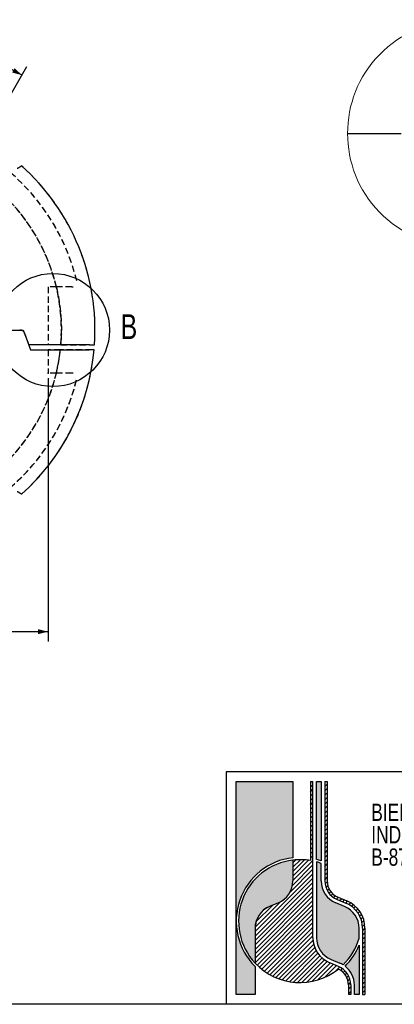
# Model space of a CAD drawing. Header units: millimetres. Extents: x 8 to 586, y 8 to 412.
# Tile 2 of 7: x 141 to 217, y 8 to 207. Entities that reach past the tile are written whole.
import ezdxf

# ---------------------------------------------------------------- set-up
doc = ezdxf.new("R2010")
doc.units = ezdxf.units.MM
doc.header["$PDSIZE"] = -1
doc.linetypes.add('HIDDEN', pattern=[1.905, 1.27, -0.635])
for name, color, linetype in [('DETAIL', 3, 'Continuous'), ('DIMENSIONS', 2, 'Continuous'), ('HATCH', 3, 'Continuous'), ('HIDDEN', 3, 'HIDDEN'), ('TEXT', 2, 'Continuous')]:
    doc.layers.add(name, color=color, linetype=linetype)
doc.layers.add('OUTLINE', color=7, linetype='Continuous', lineweight=25)
doc.styles.add('SLDTEXTSTYLE1', font='TXT', dxfattribs={"width": 0.75})
doc.dimstyles.new('SLDDIMSTYLE1', dxfattribs={"dimtxt": 3.5, "dimasz": 2, "dimexe": 0, "dimexo": 0.0625, "dimgap": 0.875, "dimtad": 1, "dimrnd": 1e-09, "dimzin": 12, "dimdsep": 46, "dimtxsty": 'SLDTEXTSTYLE1', "dimsah": 1, "dimcen": 0.09, "dimadec": 0, "dimazin": 3, "dimtfac": 1, "dimtofl": 0, "dimtmove": 0, "dimatfit": 3, "dimfxl": 0, "dimfrac": 2, "dimtolj": 1, "dimtzin": 12, "dimarcsym": 0})
doc.dimstyles.new('SLDDIMSTYLE6', dxfattribs={"dimtxt": 3.5, "dimasz": 2, "dimexe": 0, "dimexo": 0.0625, "dimgap": 0.875, "dimtad": 1, "dimdec": 4, "dimzin": 12, "dimdsep": 46, "dimtxsty": 'SLDTEXTSTYLE1', "dimsah": 1, "dimcen": 0.09, "dimazin": 3, "dimtfac": 1, "dimtofl": 0, "dimtmove": 0, "dimatfit": 3, "dimfxl": 0, "dimfrac": 2, "dimtolj": 1, "dimtzin": 12, "dimarcsym": 0})

# ---------------------------------------------------------------- blocks, each defined once
blk = doc.blocks.new('SW_NOTE_0_5')
at = {"layer": 'TEXT', "color": 0, "char_height": 3.5, "attachment_point": 1, "style": 'SLDTEXTSTYLE1'}
for s, insert in [('BIEBOUW BVBA', (0, 4.497652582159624)), ('INDUSTRIESTRAAT 17', (0, -0.02804194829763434)), ('B-8755 Ruiselede', (0, -4.553736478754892))]:
    blk.add_mtext(s, dxfattribs=dict(at, insert=insert))
blk = doc.blocks.new('_D_37')
at = {"layer": 'DIMENSIONS'}
for p, q in [((111.9477544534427, 189.7864499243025), (111.9477544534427, 205.7664666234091)), ((136.2977544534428, 186.4618870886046), (142.6877628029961, 197.5297062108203))]:
    blk.add_line(p, q, dxfattribs=at)
blk.add_arc((111.9477544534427, 144.2864499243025), 59.48001669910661, 59.99999999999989, 90, dxfattribs=at)
for points in [[(111.9477544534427, 203.7664666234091), (113.9390693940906, 203.2329267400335), (113.9558746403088, 204.232785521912)], [(141.6877628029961, 195.7976554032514), (140.1818391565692, 197.2055595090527), (139.6964635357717, 196.3312537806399)]]:
    blk.add_solid(points, dxfattribs=at)
at = {"layer": 'DIMENSIONS', "insert": (125.1105166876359, 207.0086366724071), "char_height": 3.5, "attachment_point": 1, "rotation": 344.99999999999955, "style": 'SLDTEXTSTYLE1'}
blk.add_mtext('30°', dxfattribs=at)
blk = doc.blocks.new('_D_39')
at = {"layer": 'DIMENSIONS'}
for p, q in [((146.9477544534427, 134.5864499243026), (146.9477544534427, 81.3131140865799)), ((111.9477544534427, 98.78644992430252), (111.9477544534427, 81.31311408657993)), ((146.9477544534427, 83.3131140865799), (111.9477544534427, 83.31311408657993))]:
    blk.add_line(p, q, dxfattribs=at)
for points in [[(111.9477544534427, 83.31311408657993), (113.9477544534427, 82.81311408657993), (113.9477544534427, 83.81311408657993)], [(146.9477544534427, 83.3131140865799), (144.9477544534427, 83.8131140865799), (144.9477544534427, 82.8131140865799)]]:
    blk.add_solid(points, dxfattribs=at)
at = {"layer": 'DIMENSIONS', "insert": (126.8616432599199, 87.82485100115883), "char_height": 3.5, "attachment_point": 1, "style": 'SLDTEXTSTYLE1'}
blk.add_mtext('35', dxfattribs=at)

msp = doc.modelspace()

# ---------------------------------------------------------------- hatches: boundary and pattern name
at = {"layer": 'HATCH'}
h = msp.add_hatch(color=256, dxfattribs=at)
edge = h.paths.add_edge_path(flags=0)
edge.add_arc((197.9000000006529, 24.81111111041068), 12.89999999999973, 96.37937020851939, 180, ccw=False)
edge.add_line((196.4666666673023, 37.63123418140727), (196.4666666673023, 52.99999999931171))
edge.add_line((196.4666666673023, 52.99999999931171), (185.0000000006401, 52.99999999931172))
edge.add_line((185.0000000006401, 52.99999999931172), (185.0000000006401, 24.81111111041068))
h = msp.add_hatch(dxfattribs=at)
h.set_pattern_fill('LINE', color=256, scale=0.2, angle=45.0000000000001, style=0)
h.set_pattern_definition([(45.0000000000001, (0, 0), (-0.4490128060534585, 0.4490128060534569), [])])
edge = h.paths.add_edge_path(flags=0)
edge.add_arc((193.600000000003, 23.37777777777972), 4.777777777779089, 112.6198649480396, 179.9999999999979)
edge.add_line((188.8222222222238, 23.37777777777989), (188.8222222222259, 16.33139675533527))
edge.add_arc((197.9000000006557, 24.81111111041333), 12.42222222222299, 223.0490797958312, 308.8040060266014)
edge.add_arc((204.1111111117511, 11.9111111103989), 3.583333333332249, 4.661160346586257e-11, 63.954669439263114, ccw=False)
edge.add_line((207.6944444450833, 11.91111111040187), (207.6944444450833, 9.999999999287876))
edge.add_line((207.6944444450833, 9.999999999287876), (208.172222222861, 9.999999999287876))
edge.add_line((208.172222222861, 9.999999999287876), (208.172222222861, 11.91111111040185))
edge.add_arc((204.1111111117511, 11.9111111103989), 4.061111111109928, 4.165230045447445e-11, 67.38013505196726)
edge.add_line((205.6730769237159, 15.65982905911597), (203.9089743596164, 16.39487179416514))
edge.add_arc((206.0222222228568, 21.46666666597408), 5.494444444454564, 179.9999999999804, 247.3801350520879, ccw=False)
edge.add_line((200.5277777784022, 21.46666666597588), (200.5277777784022, 53.00000000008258))
edge.add_line((200.5277777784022, 53.00000000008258), (200.0500000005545, 53.00000000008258))
edge.add_line((200.0500000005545, 53.00000000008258), (200.0500000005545, 37.04586100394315))
edge.add_arc((197.9000000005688, 24.81111111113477), 12.42222222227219, 80.03323369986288, 96.62580956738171)
edge.add_line((196.4666666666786, 37.15036394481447), (196.4666666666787, 32.93333333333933))
edge.add_arc((191.6888888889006, 32.93333333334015), 4.777777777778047, 292.6198649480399, 359.9999999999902, ccw=False)
edge.add_line((193.5264957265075, 28.52307692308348), (191.7623931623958, 27.78803418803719))
h = msp.add_hatch(color=256, dxfattribs=at)
edge = h.paths.add_edge_path(flags=0)
edge.add_arc((197.9000000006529, 24.81111111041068), 12.90000000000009, 70.52877936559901, 74.97388624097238, ccw=False)
edge.add_line((202.2000000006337, 36.97334774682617), (202.2000000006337, 52.99999999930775))
edge.add_line((202.2000000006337, 52.99999999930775), (201.2444444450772, 52.99999999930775))
edge.add_line((201.2444444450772, 52.99999999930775), (201.2444444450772, 37.27003126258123))
h = msp.add_hatch(dxfattribs=at)
h.set_pattern_fill('ANSI31', color=256, scale=0.2, style=0)
h.set_pattern_definition([(45, (0, 0), (-0.4490128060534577, 0.4490128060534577), [])])
edge = h.paths.add_edge_path(flags=0)
edge.add_line((210.5611111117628, 23.37777777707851), (210.5611111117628, 9.999999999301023))
edge.add_line((210.5611111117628, 9.999999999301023), (211.0388888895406, 9.999999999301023))
edge.add_line((211.0388888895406, 9.999999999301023), (211.0388888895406, 23.37777777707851))
edge.add_arc((205.0666666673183, 23.37777777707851), 5.972222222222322, 0, 67.38013505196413)
edge.add_line((207.3636752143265, 28.89059828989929), (205.5995726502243, 29.62564102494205))
edge.add_arc((206.9777777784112, 32.9333333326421), 3.583333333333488, 179.9999999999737, 247.3801350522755, ccw=False)
edge.add_line((203.3944444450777, 32.9333333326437), (203.3944444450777, 52.99999999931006))
edge.add_line((203.3944444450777, 52.99999999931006), (202.9166666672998, 52.99999999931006))
edge.add_line((202.9166666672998, 52.99999999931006), (202.9166666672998, 32.93333333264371))
edge.add_arc((206.9777777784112, 32.9333333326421), 4.061111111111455, 179.9999999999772, 247.3801350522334)
edge.add_line((205.4158119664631, 29.18461538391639), (207.1799145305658, 28.44957264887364))
edge.add_arc((205.0666666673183, 23.37777777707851), 5.494444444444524, -7.958078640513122e-13, 67.38013505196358, ccw=False)
h = msp.add_hatch(color=256, dxfattribs=at)
edge = h.paths.add_edge_path(flags=0)
edge.add_arc((193.600000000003, 23.37777777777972), 4.787777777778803, 112.6198649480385, 179.9999999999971, ccw=False)
edge.add_line((191.7585470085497, 27.79726495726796), (193.5226495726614, 28.53230769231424))
edge.add_arc((191.6888888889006, 32.93333333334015), 4.767777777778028, 292.6198649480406, 359.999999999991)
edge.add_line((196.4566666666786, 32.93333333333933), (196.4566666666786, 37.14919823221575))
edge.add_arc((197.9000000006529, 24.81111111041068), 12.42222222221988, 96.67224550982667, 222.9814690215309)
edge.add_line((188.8122222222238, 16.34211471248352), (188.8122222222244, 23.37777777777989))
h = msp.add_hatch(color=256, dxfattribs=at)
edge = h.paths.add_edge_path(flags=0)
edge.add_line((202.2000000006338, 32.93333333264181), (202.2000000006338, 36.46536376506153))
edge.add_arc((197.9000000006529, 24.81111111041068), 12.42222222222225, 69.74775325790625, 74.38150172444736)
edge.add_line((201.2444444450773, 36.77465140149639), (201.2444444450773, 21.46666666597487))
edge.add_arc((206.0222222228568, 21.46666666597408), 4.777777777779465, 179.9999999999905, 247.3801350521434)
edge.add_line((204.1846153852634, 17.05641025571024), (205.9487179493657, 16.32136752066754))
edge.add_arc((204.1111111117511, 11.9111111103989), 4.777777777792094, 58.207531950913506, 67.38013505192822, ccw=False)
edge.add_arc((197.9000000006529, 24.81111111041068), 12.42222222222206, 314.6385798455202, 344.0576313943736)
edge.add_line((209.8444444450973, 21.39909530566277), (209.8444444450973, 23.37777777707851))
edge.add_arc((205.0666666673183, 23.37777777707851), 4.777777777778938, 0, 67.38013505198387)
edge.add_line((206.9042735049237, 27.78803418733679), (205.1401709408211, 28.52307692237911))
edge.add_arc((206.9777777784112, 32.9333333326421), 4.777777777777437, 180.0000000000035, 247.3801350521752, ccw=False)
h = msp.add_hatch(color=256, dxfattribs=at)
edge = h.paths.add_edge_path(flags=0)
edge.add_arc((197.9000000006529, 24.81111111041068), 12.89999999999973, 180, 225.2750868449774, ccw=False)
edge.add_line((185.0000000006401, 24.81111111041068), (185.0000000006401, 9.999999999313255))
edge.add_line((185.0000000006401, 9.999999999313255), (188.8222222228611, 9.999999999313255))
edge.add_line((188.8222222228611, 9.999999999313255), (188.8222222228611, 15.64574419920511))
h = msp.add_hatch(color=256, dxfattribs=at)
edge = h.paths.add_edge_path(flags=0)
edge.add_arc((197.9000000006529, 24.81111111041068), 12.89999999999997, 315.03754741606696, 337.8083934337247, ccw=False)
edge.add_arc((204.1111111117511, 11.9111111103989), 4.777777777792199, 5.837819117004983e-11, 52.37874481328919, ccw=False)
edge.add_line((208.8888888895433, 11.91111111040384), (208.8888888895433, 9.999999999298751))
edge.add_line((208.8888888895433, 9.999999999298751), (209.8444444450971, 9.999999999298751))
edge.add_line((209.8444444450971, 9.999999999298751), (209.8444444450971, 19.9387146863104))

# ---------------------------------------------------------------- linework, layer by layer
at = {"color": 7, "linetype": 'Continuous', "lineweight": 18}
msp.add_arc((230.374131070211, 184.0245879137), 22.85816425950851, 47.72428868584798, 312.275711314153, dxfattribs=at)
msp.add_point((146.9477544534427, 135.5864499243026))
at = {"layer": 'DETAIL'}
msp.add_circle((147.9477544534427, 144.2864499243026), 11.42908210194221, dxfattribs=at)
at = {"layer": 'HIDDEN'}
for p, q in [((148.6301753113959, 152.9864499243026), (146.9477544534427, 152.9864499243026)), ((146.9477544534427, 152.9864499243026), (146.9477544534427, 141.2864499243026)), ((151.7837934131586, 152.9864499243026), (148.6301753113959, 152.9864499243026)), ((143.0505281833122, 141.2566040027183), (143.4036353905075, 140.2864499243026)), ((148.524933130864, 141.2864499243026), (143.0534211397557, 141.2864499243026)), ((143.4036353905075, 140.2864499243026), (148.4291195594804, 140.2864499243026)), ((149.4349522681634, 140.2864499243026), (146.9477544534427, 140.2864499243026)), ((146.9477544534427, 140.2864499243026), (146.9477544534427, 135.5864499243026)), ((149.528201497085, 141.2864499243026), (146.9485673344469, 141.2864499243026)), ((155.765559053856, 140.2864499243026), (149.4349522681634, 140.2864499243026)), ((149.528201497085, 141.2864499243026), (155.8453625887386, 141.2864499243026)), ((148.6301753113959, 135.5864499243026), (146.9477544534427, 135.5864499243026)), ((151.7837934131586, 135.5864499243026), (148.6301753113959, 135.5864499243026))]:
    msp.add_line(p, q, dxfattribs=at)
for centre, radius, start, end in [((111.9477544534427, 144.2864499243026), 42, 13.68509310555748, 166.3149068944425), ((111.9477544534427, 144.2864499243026), 37.7, 355.435828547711, 184.5641714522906), ((111.9477544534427, 144.2864499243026), 37.69999999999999, 13.34236379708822, 157.3144023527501), ((111.9477544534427, 144.2864499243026), 44.50000000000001, 356.1344313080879, 48.19698259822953), ((111.9477544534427, 144.2864499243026), 42, 13.68509310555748, 49.46742586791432), ((151.7837934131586, 153.9864499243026), 1.000000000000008, 270.0000000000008, 282.986346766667), ((151.7837934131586, 153.9864499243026), 1.000000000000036, 270.0000000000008, 282.9863467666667), ((111.9477544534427, 144.2864499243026), 37.70000000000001, 186.0905918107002, 353.9094081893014), ((111.9477544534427, 144.2864499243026), 44.50000000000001, 311.8030174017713, 354.8428568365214), ((111.9477544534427, 144.2864499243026), 37.7, 200.1334560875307, 346.6576362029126), ((151.7837934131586, 134.5864499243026), 1.000000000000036, 77.01365323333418, 90), ((151.7837934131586, 134.5864499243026), 1.000000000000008, 77.01365323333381, 90), ((111.9477544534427, 144.2864499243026), 42.00000000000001, 193.6850931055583, 346.3149068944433), ((111.9477544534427, 144.2864499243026), 42.00000000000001, 310.532574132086, 346.3149068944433)]:
    msp.add_arc(centre, radius, start, end, dxfattribs=at)
for points, knots in [([(148.6301753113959, 152.9864499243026), (148.6694849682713, 152.817685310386), (148.7481461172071, 152.4799764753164), (148.8597542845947, 151.9593967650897), (148.9660056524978, 151.4299446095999), (149.0658607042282, 150.8919610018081), (149.1599245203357, 150.3406016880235), (149.247374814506, 149.7761904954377), (149.3277207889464, 149.1991209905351), (149.3997014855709, 148.6165010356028), (149.463000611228, 148.0294385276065), (149.5166838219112, 147.4456468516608), (149.5608551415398, 146.8657648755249), (149.5958671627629, 146.2902772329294), (149.6221702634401, 145.7128210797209), (149.6396756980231, 145.1342022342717), (149.6483639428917, 144.5504186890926), (149.6478826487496, 143.9617979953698), (149.6380546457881, 143.3687168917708), (149.6189922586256, 142.7763516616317), (149.5906117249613, 142.1856074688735), (149.5593343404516, 141.6890453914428), (149.5362139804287, 141.3900636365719), (149.528201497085, 141.2864499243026)], [0, 0, 0, 0, 0.04802285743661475, 0.09609682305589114, 0.1441947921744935, 0.1922816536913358, 0.2403153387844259, 0.2899820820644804, 0.3396911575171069, 0.3894179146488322, 0.4391335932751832, 0.4888058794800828, 0.5367311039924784, 0.584689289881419, 0.6326594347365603, 0.6806193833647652, 0.7285460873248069, 0.7776099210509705, 0.8267089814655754, 0.8758191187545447, 0.9249168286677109, 0.9739795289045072, 1, 1, 1, 1]), ([(149.528201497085, 141.2864499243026), (149.5422468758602, 141.4725215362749), (149.5703467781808, 141.8447859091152), (149.6020724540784, 142.4061388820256), (149.6260983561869, 142.9690540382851), (149.6416005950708, 143.5330320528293), (149.6487576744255, 144.101697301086), (149.6471994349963, 144.674761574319), (149.6367940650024, 145.2518744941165), (149.6176130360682, 145.8282525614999), (149.5897233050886, 146.4031097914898), (149.554366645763, 146.9571205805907), (149.5125506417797, 147.4901122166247), (149.4653515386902, 148.0020584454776), (149.4114451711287, 148.5111187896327), (149.3507940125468, 149.0182183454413), (149.283479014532, 149.5228304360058), (149.2100672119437, 150.0217678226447), (149.1310767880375, 150.5131035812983), (149.044938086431, 151.0076332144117), (148.9510153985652, 151.5070494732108), (148.8492185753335, 152.0097160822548), (148.7425621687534, 152.5044410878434), (148.6676288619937, 152.8258177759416), (148.6301753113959, 152.9864499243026)], [0, 0, 0, 0, 0.04669944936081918, 0.093429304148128, 0.140170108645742, 0.1869014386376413, 0.2336021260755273, 0.2813509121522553, 0.329132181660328, 0.3769236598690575, 0.4247036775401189, 0.4724514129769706, 0.5155084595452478, 0.5585827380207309, 0.6016560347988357, 0.6447117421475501, 0.6881399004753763, 0.7315677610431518, 0.7742994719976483, 0.8170308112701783, 0.8627602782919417, 0.9085202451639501, 0.9542761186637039, 1, 1, 1, 1]), ([(148.6301753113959, 135.5864499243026), (148.6582820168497, 135.7064649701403), (148.7145015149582, 135.9465210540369), (148.7956972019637, 136.313790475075), (148.8876663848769, 136.7490676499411), (148.9879152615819, 137.2557876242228), (149.0941263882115, 137.8400160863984), (149.1928211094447, 138.4365203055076), (149.283281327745, 139.0455650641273), (149.3652620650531, 139.661982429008), (149.4117221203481, 140.0782933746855), (149.4349522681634, 140.2864499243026)], [0, 0, 0, 0, 0.08199255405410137, 0.164002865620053, 0.2459976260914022, 0.3698466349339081, 0.4936980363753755, 0.6199222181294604, 0.7461482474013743, 0.873073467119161, 1, 1, 1, 1])]:
    msp.add_open_spline(points, degree=3, knots=knots, dxfattribs=at)
at = {"layer": 'OUTLINE'}
for p, q in [((207.5159670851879, 184.024589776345), (218.3741303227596, 184.024589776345)), ((207.5159670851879, 184.024589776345), (216.9737154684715, 184.024589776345)), ((135.5477544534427, 144.2864499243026), (141.9477544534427, 144.2864499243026)), ((136.4477544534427, 144.2864499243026), (141.247546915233, 144.2864499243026)), ((141.9477544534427, 144.2864499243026), (143.0396651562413, 141.2864499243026)), ((142.1872395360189, 143.6284700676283), (143.4036353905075, 140.2864499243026)), ((155.344182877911, 141.2864499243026), (143.0396651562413, 141.2864499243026)), ((143.4036353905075, 140.2864499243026), (155.2634559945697, 140.2864499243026)), ((586, 55.00000000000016), (183, 55.00000000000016)), ((183, 55.00000000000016), (183, 8.000000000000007)), ((185.0000000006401, 52.99999999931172), (196.4666666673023, 52.99999999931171)), ((185.0000000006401, 9.999999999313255), (185.0000000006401, 52.99999999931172)), ((196.4666666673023, 52.99999999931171), (196.4666666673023, 37.63123418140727)), ((200.0500000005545, 53.00000000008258), (200.5277777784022, 53.00000000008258)), ((200.0500000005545, 53.00000000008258), (200.0500000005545, 37.04586100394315)), ((200.5277777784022, 21.46666666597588), (200.5277777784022, 53.00000000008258)), ((201.2444444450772, 52.99999999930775), (202.2000000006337, 52.99999999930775)), ((201.2444444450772, 37.27003126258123), (201.2444444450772, 52.99999999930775)), ((202.2000000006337, 52.99999999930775), (202.2000000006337, 36.97334774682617)), ((202.9166666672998, 52.99999999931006), (203.3944444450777, 52.99999999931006)), ((202.9166666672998, 52.99999999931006), (202.9166666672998, 32.93333333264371)), ((203.3944444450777, 52.99999999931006), (203.3944444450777, 32.9333333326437)), ((196.4566666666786, 37.14919823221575), (196.4566666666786, 32.93333333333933)), ((196.4666666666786, 37.15036394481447), (196.4666666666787, 32.93333333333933)), ((201.2444444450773, 36.77465140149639), (201.2444444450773, 21.46666666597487)), ((202.2000000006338, 32.93333333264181), (202.2000000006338, 36.46536376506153)), ((193.5226495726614, 28.53230769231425), (191.7585470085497, 27.79726495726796)), ((193.5264957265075, 28.52307692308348), (191.7623931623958, 27.78803418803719)), ((206.9042735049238, 27.78803418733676), (205.1401709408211, 28.52307692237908)), ((205.4158119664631, 29.1846153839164), (207.1799145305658, 28.44957264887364)), ((205.5995726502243, 29.62564102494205), (207.3636752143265, 28.89059828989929)), ((188.8122222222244, 23.37777777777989), (188.8122222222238, 16.34211471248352)), ((188.8222222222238, 23.37777777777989), (188.8222222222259, 16.33139675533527)), ((209.8444444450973, 21.39909530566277), (209.8444444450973, 23.37777777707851)), ((210.5611111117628, 23.37777777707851), (210.5611111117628, 9.999999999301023)), ((211.0388888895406, 23.37777777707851), (211.0388888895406, 9.999999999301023)), ((209.8444444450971, 19.9387146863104), (209.8444444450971, 9.999999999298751)), ((205.6730769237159, 15.65982905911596), (203.9089743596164, 16.39487179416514)), ((204.1846153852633, 17.05641025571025), (205.9487179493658, 16.32136752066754)), ((188.8222222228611, 15.64574419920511), (188.8222222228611, 9.999999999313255)), ((188.8222222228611, 9.999999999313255), (185.0000000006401, 9.999999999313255)), ((207.6944444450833, 11.91111111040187), (207.6944444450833, 9.999999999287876)), ((208.172222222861, 9.999999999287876), (207.6944444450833, 9.999999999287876)), ((208.172222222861, 11.91111111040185), (208.172222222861, 9.999999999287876)), ((208.8888888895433, 9.999999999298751), (208.8888888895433, 11.91111111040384)), ((209.8444444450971, 9.999999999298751), (208.8888888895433, 9.999999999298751)), ((210.5611111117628, 9.999999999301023), (211.0388888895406, 9.999999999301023)), ((586, 8.000000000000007), (8.000000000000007, 8.000000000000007))]:
    msp.add_line(p, q, dxfattribs=at)
for centre, radius, start, end in [((111.9477544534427, 144.2864499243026), 44.50000000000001, 356.1344313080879, 48.19698259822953), ((141.247546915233, 143.2864499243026), 1.000000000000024, 19.99999999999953, 90), ((111.9477544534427, 144.2864499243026), 44.50000000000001, 311.8030174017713, 354.8428568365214), ((197.9000000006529, 24.81111111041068), 12.89999999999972, 96.3793702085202, 225.2750868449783), ((197.9000000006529, 24.81111111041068), 12.42222222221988, 96.67224550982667, 222.9814690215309), ((197.9000000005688, 24.81111111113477), 12.4222222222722, 80.03323369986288, 96.62580956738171), ((197.9000000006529, 24.81111111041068), 12.90000000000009, 70.52877936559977, 74.97388624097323), ((197.9000000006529, 24.81111111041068), 12.42222222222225, 69.74775325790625, 74.38150172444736), ((191.6888888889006, 32.93333333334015), 4.767777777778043, 292.6198649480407, 359.999999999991), ((191.6888888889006, 32.93333333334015), 4.77777777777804, 292.6198649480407, 359.999999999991), ((206.9777777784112, 32.9333333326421), 4.777777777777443, 180.0000000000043, 247.3801350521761), ((206.9777777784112, 32.9333333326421), 4.061111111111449, 179.9999999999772, 247.3801350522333), ((206.9777777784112, 32.9333333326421), 3.583333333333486, 179.9999999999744, 247.3801350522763), ((205.0666666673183, 23.37777777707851), 5.494444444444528, 0, 67.38013505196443), ((205.0666666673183, 23.37777777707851), 5.972222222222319, 0, 67.38013505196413), ((193.600000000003, 23.37777777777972), 4.787777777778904, 112.6198649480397, 179.9999999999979), ((193.600000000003, 23.37777777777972), 4.777777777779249, 112.6198649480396, 179.9999999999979), ((205.0666666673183, 23.37777777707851), 4.777777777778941, 0, 67.38013505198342), ((206.0222222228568, 21.46666666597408), 5.494444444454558, 179.9999999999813, 247.3801350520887), ((206.0222222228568, 21.46666666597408), 4.777777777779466, 179.9999999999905, 247.3801350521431), ((197.9000000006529, 24.81111111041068), 12.42222222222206, 314.6385798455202, 344.0576313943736), ((197.9000000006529, 24.81111111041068), 12.89999999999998, 315.0375474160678, 337.8083934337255), ((197.9000000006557, 24.81111111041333), 12.42222222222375, 223.0490797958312, 308.8040060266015), ((204.1111111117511, 11.9111111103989), 4.777777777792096, 58.20753195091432, 67.38013505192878), ((204.1111111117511, 11.9111111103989), 4.061111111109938, 4.165230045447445e-11, 67.38013505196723), ((204.1111111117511, 11.9111111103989), 3.583333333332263, 4.737635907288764e-11, 63.95466943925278), ((204.1111111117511, 11.9111111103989), 4.77777777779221, 5.924175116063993e-11, 52.37874481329)]:
    msp.add_arc(centre, radius, start, end, dxfattribs=at)
for points, knots in [([(141.6101963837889, 177.4585698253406), (141.6096619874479, 177.4581875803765), (141.608593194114, 177.4574230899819), (141.5999393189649, 177.4512497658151), (141.5859331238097, 177.4412832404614), (141.5662049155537, 177.4273109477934), (141.5412801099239, 177.4097581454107), (141.51121967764, 177.3887403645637), (141.4757613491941, 177.3641572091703), (141.4353044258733, 177.3363869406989), (141.3905131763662, 177.3059827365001), (141.3413771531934, 177.2730300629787), (141.2877170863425, 177.2375252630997), (141.2298960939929, 177.199819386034), (141.1687631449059, 177.1605743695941), (141.1041920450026, 177.1197919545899), (141.0363829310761, 177.0777036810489), (140.9525978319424, 177.0266607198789), (140.8519155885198, 176.9666575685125), (140.7736227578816, 176.9218075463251), (140.7341737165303, 176.8992091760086)], [0, 0, 0, 0, 0.05073164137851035, 0.1014633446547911, 0.1536753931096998, 0.2058876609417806, 0.2566461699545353, 0.3074050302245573, 0.3596185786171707, 0.4118327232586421, 0.4629659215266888, 0.5140998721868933, 0.5666545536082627, 0.6192102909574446, 0.6715262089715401, 0.7238433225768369, 0.777570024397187, 0.8312981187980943, 0.9149969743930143, 0.9999999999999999, 0.9999999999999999, 0.9999999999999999, 0.9999999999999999]), ([(156.2676145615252, 140.2864499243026), (156.265342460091, 140.2864499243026), (156.2619078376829, 140.2864499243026), (156.2405164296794, 140.2864499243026), (156.2183653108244, 140.2864499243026), (156.1893914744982, 140.2864499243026), (156.1535723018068, 140.2864499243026), (156.111016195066, 140.2864499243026), (156.0624628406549, 140.2864499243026), (156.0086237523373, 140.2864499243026), (155.9497390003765, 140.2864499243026), (155.8853002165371, 140.2864499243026), (155.8164780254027, 140.2864499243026), (155.7441860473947, 140.2864499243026), (155.6686559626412, 140.2864499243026), (155.5893490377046, 140.2864499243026), (155.4954778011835, 140.2864499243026), (155.386557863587, 140.2864499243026), (155.3046928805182, 140.2864499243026), (155.2634559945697, 140.2864499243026)], [0, 0, 0, 0, 0.09946661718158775, 0.1503587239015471, 0.2015831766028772, 0.2540276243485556, 0.3068352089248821, 0.3607863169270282, 0.415131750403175, 0.4676967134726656, 0.5206247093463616, 0.5746952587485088, 0.6291595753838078, 0.6819254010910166, 0.7350555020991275, 0.7893324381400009, 0.8440048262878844, 0.9214223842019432, 1, 1, 1, 1]), ([(155.344182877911, 141.2864499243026), (155.3900094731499, 141.2864499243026), (155.4825488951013, 141.2864499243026), (155.6007067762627, 141.2864499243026), (155.6980094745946, 141.2864499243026), (155.7757187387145, 141.2864499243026), (155.8510746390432, 141.2864499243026), (155.9227399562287, 141.2864499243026), (155.989563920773, 141.2864499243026), (156.0518772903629, 141.2864499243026), (156.1097037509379, 141.2864499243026), (156.1619591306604, 141.2864499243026), (156.2078536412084, 141.2864499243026), (156.2477103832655, 141.2864499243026), (156.2815103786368, 141.2864499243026), (156.3141871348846, 141.2864499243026), (156.3407919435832, 141.2864499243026), (156.3445952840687, 141.2864499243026), (156.3465156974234, 141.2864499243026)], [0, 0, 0, 0, 0.08739877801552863, 0.1764877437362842, 0.2296040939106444, 0.2827203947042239, 0.3373836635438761, 0.3920468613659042, 0.4450954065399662, 0.4981438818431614, 0.5527401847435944, 0.6073364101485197, 0.660270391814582, 0.7132043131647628, 0.7676826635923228, 0.8221609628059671, 0.9102040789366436, 1, 1, 1, 1]), ([(140.7341737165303, 111.6736906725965), (140.7522194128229, 111.6634032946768), (140.7972032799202, 111.6377591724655), (140.8686711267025, 111.5961153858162), (140.948396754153, 111.5487232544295), (141.0271069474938, 111.5009259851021), (141.101899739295, 111.4545661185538), (141.1719633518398, 111.4103030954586), (141.2373895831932, 111.3682422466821), (141.2996455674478, 111.3275440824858), (141.3562988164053, 111.2899177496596), (141.4069467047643, 111.2558081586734), (141.4518788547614, 111.2251755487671), (141.4922012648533, 111.1973777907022), (141.5265346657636, 111.1734737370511), (141.5547712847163, 111.153655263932), (141.5772583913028, 111.1377689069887), (141.5942050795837, 111.125735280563), (141.6072846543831, 111.1164115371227), (141.6091315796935, 111.1150912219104), (141.6101963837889, 111.1143300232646)], [0, 0, 0, 0, 0.03885744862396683, 0.096862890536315, 0.1552941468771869, 0.2151038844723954, 0.2754057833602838, 0.3310000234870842, 0.3870091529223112, 0.444357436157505, 0.5021813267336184, 0.5551848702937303, 0.6085757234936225, 0.6632044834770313, 0.7182675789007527, 0.7696137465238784, 0.8213255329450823, 0.874196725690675, 0.9274708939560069, 1, 1, 1, 1])]:
    msp.add_open_spline(points, degree=3, knots=knots, dxfattribs=at)

# ---------------------------------------------------------------- block references
at = {"layer": 'TEXT'}
msp.add_blockref('SW_NOTE_0_5', (212.3116075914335, 44.05647200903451), dxfattribs=at)

# ---------------------------------------------------------------- texts
at = {"layer": 'DETAIL', "insert": (161.6389858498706, 147.4735599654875), "char_height": 5, "attachment_point": 1, "style": 'SLDTEXTSTYLE1'}
msp.add_mtext('B', dxfattribs=at)

# ---------------------------------------------------------------- dimensions: what is measured, and where the dimension line sits
at = {"layer": 'DIMENSIONS'}
dim = msp.add_angular_dim_2l(base=(127.3423155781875, 201.7397342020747), line1=((135.7977544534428, 185.5958616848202), (111.9477544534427, 144.2864499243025)), line2=((111.9477544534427, 188.7864499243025), (111.9477544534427, 144.2864499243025)), dimstyle='SLDDIMSTYLE6', dxfattribs=at)
dim.commit()
dim.dimension.update_dxf_attribs({"geometry": '_D_37', "text_midpoint": (127.3423155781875, 201.7397342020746), "dimtype": 162})
dim = msp.add_linear_dim(base=(111.9477544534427, 83.3131140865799), p1=(146.9477544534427, 135.5864499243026), p2=(111.9477544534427, 99.78644992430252), dimstyle='SLDDIMSTYLE1', dxfattribs=at)
dim.commit()
dim.dimension.update_dxf_attribs({"geometry": '_D_39', "text_midpoint": (129.4477544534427, 83.3131140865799), "dimtype": 160})

doc.saveas('drawing.dxf')
